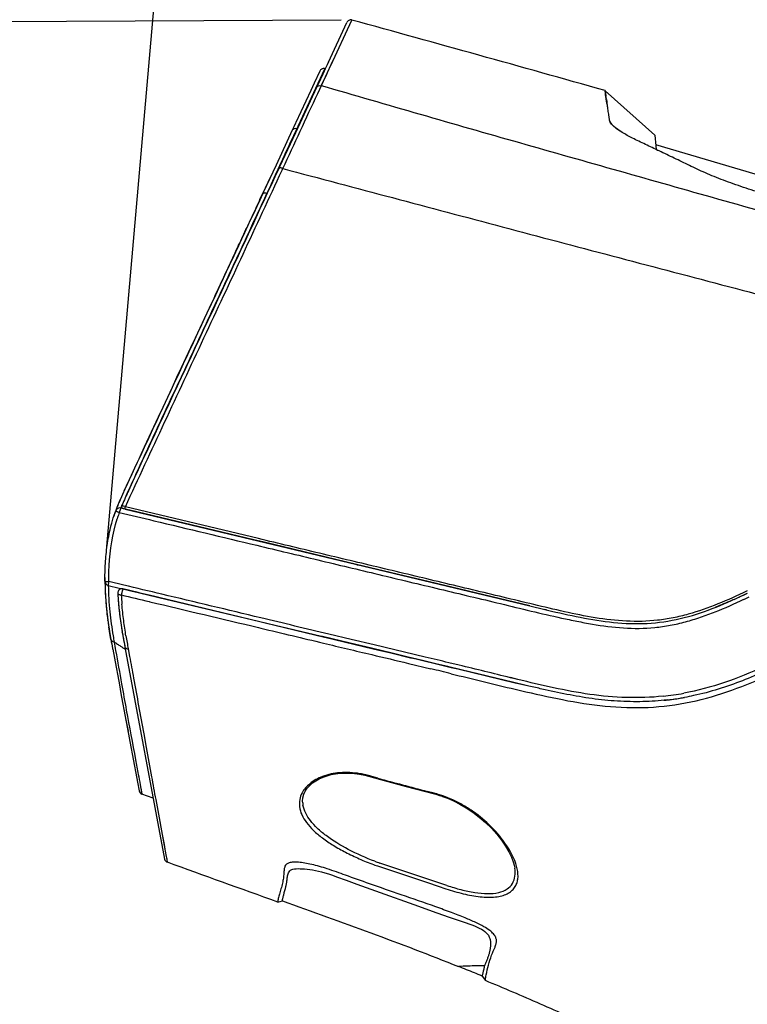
# Model space of a CAD drawing. Header units: millimetres. Extents: x 0 to 420, y 0 to 297.
# Tile 25 of 37: x 144 to 178, y 228 to 274. Entities that reach past the tile are written whole.
import ezdxf

# ---------------------------------------------------------------- set-up
doc = ezdxf.new("R2010")
doc.units = ezdxf.units.MM
doc.header["$LTSCALE"] = 23.1
doc.header["$PDMODE"] = 3
doc.header["$PDSIZE"] = 8
doc.layers.get('0').update_dxf_attribs({"linetype": 'CONTINUOUS'})
doc.layers.get('Defpoints').update_dxf_attribs({"linetype": 'CONTINUOUS'})
doc.layers.add('20_ALL_FEATURES', color=7, linetype='CONTINUOUS')
doc.layers.add('51__DRAFT_DIMS', color=7, linetype='CONTINUOUS')
doc.styles.get("Standard").update_dxf_attribs({"font": 'simfang.ttf'})
doc.dimstyles.new('DIMSTYLE_1', dxfattribs={"dimtxt": 3, "dimasz": 3, "dimexe": 2.5, "dimexo": 0.5, "dimgap": 0.75, "dimtad": 1, "dimdec": 1, "dimdsep": 46, "dimtxsty": 'Standard', "dimblk": '_FILLED', "dimblk1": '_FILLED', "dimblk2": '_FILLED', "dimcen": 0.09, "dimclrt": 3, "dimadec": 1, "dimazin": 2, "dimtp": 0.5, "dimtm": 0.5, "dimtfac": 1, "dimtdec": 1, "dimtofl": 0, "dimtmove": 0, "dimatfit": 3, "dimldrblk": '_FILLED', "dimfxl": 1, "dimtolj": 1, "dimarcsym": 0})
doc.dimstyles.new('DIMSTYLE_2', dxfattribs={"dimtxt": 3, "dimasz": 3, "dimexe": 2.5, "dimexo": 0.5, "dimgap": 0.75, "dimtad": 1, "dimdec": 1, "dimdsep": 46, "dimtxsty": 'Standard', "dimblk": '_FILLED', "dimblk1": '_FILLED', "dimblk2": '_FILLED', "dimcen": 0.09, "dimclrt": 3, "dimadec": 1, "dimazin": 2, "dimtp": 0.3, "dimtm": 0.3, "dimtfac": 1, "dimtdec": 1, "dimtofl": 0, "dimtmove": 0, "dimatfit": 3, "dimldrblk": '_FILLED', "dimfxl": 1, "dimtolj": 1, "dimarcsym": 0})

# ---------------------------------------------------------------- blocks, each defined once
blk = doc.blocks.new('_FILLED')
at = {"color": 0, "linetype": 'ByBlock'}
blk.add_solid([(0, 0), (-1, 0.1667), (-1, -0.1667)], dxfattribs=at)
blk = doc.blocks.new('*D1')
at = {"layer": '51__DRAFT_DIMS', "color": 0, "lineweight": -2}
for p, q in [((159.14, 273.808), (135.82, 273.692)), ((139.142, 109.19), (138.345, 268.704)), ((178.663, 104.387), (136.667, 104.177))]:
    blk.add_line(p, q, dxfattribs=at)
at = {"layer": 'Defpoints', "color": 0}
for p in [(159.64, 273.811), (138.32, 273.704), (179.163, 104.39)]:
    blk.add_point(p, dxfattribs=at)
at = {"layer": '51__DRAFT_DIMS', "color": 0, "linetype": 'ByBlock', "lineweight": -2, "xscale": 5, "yscale": 5, "zscale": 5}
for p, rotation in [((138.32, 273.704), 90.28656286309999), ((139.167, 104.19), 270.2865628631)]:
    blk.add_blockref('_FILLED', p, dxfattribs=dict(at, rotation=rotation))
at = {"layer": '51__DRAFT_DIMS', "color": 3, "insert": (144.58, 188.9), "char_height": 5, "attachment_point": 2, "rotation": 270.2866}
blk.add_mtext('\\A1;169.5', dxfattribs=at)
blk = doc.blocks.new('*D2')
at = {"layer": '51__DRAFT_DIMS', "color": 0, "lineweight": -2}
for p, q in [((148.109, 249.054), (151.22, 284.63)), ((239.623, 274.389), (155.983, 281.704)), ((241.601, 239.62), (244.822, 276.444))]:
    blk.add_line(p, q, dxfattribs=at)
at = {"layer": 'Defpoints', "color": 0}
for p in [(151.002, 282.14), (148.065, 248.556), (241.558, 239.122)]:
    blk.add_point(p, dxfattribs=at)
at = {"layer": '51__DRAFT_DIMS', "color": 0, "linetype": 'ByBlock', "lineweight": -2, "xscale": 5, "yscale": 5, "zscale": 5}
for p, rotation in [((151.002, 282.14), 175.0016752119), ((244.604, 273.953), 355.0016752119)]:
    blk.add_blockref('_FILLED', p, dxfattribs=dict(at, rotation=rotation))
at = {"layer": '51__DRAFT_DIMS', "color": 3, "insert": (198.309, 283.831), "char_height": 5, "attachment_point": 2, "rotation": 355.0017}
blk.add_mtext('\\A1;94', dxfattribs=at)

msp = doc.modelspace()

# ---------------------------------------------------------------- linework, layer by layer
at = {"layer": '20_ALL_FEATURES', "color": 4}
for p, q in [((158.645, 271.678), (159.64, 273.811)), ((158.03, 270.355), (158.762, 271.928)), ((156.904, 268.379), (158.368, 271.521)), ((158.221, 271.205), (158.368, 271.521)), ((158.537, 271.448), (158.645, 271.678)), ((158.198, 270.72), (158.453, 271.266)), ((156.164, 266.795), (156.315, 267.118)), ((156.354, 266.749), (156.39, 266.827)), ((155.536, 265.434), (155.64, 265.657)), ((148.952, 250.929), (148.893, 250.948)), ((155.241, 249.42), (148.983, 250.918)), ((148.911, 247.231), (148.203, 247.399)), ((178.238, 246.963), (178.204, 246.947)), ((150.102, 246.458), (150.136, 246.45)), ((155.243, 245.236), (155.355, 245.209)), ((159.606, 244.676), (158.545, 244.928)), ((160.678, 244.422), (159.606, 244.676)), ((149.118, 244.235), (149.183, 243.88)), ((163.089, 243.849), (160.678, 244.422)), ((162.296, 243.552), (163.354, 243.298)), ((162.296, 243.55), (163.354, 243.296)), ((164.68, 243.466), (164.201, 243.582)), ((167.44, 242.796), (167.092, 242.881)), ((167.44, 242.795), (167.092, 242.879)), ((149.844, 240.238), (149.963, 239.592)), ((160.521, 238.218), (160.528, 238.244)), ((160.864, 238.153), (160.528, 238.244)), ((149.678, 237.846), (149.76, 237.402)), ((149.706, 237.697), (149.737, 237.517)), ((150.408, 237.145), (150.844, 234.808)), ((163.508, 237.444), (163.181, 237.53)), ((150.713, 235.503), (150.802, 235.025)), ((150.802, 235.025), (150.844, 234.808)), ((160.895, 234.006), (163.197, 233.238)), ((163.197, 233.238), (163.699, 233.071)), ((163.699, 233.071), (164.058, 232.952))]:
    msp.add_line(p, q, dxfattribs=at)
at = {"layer": '20_ALL_FEATURES', "color": 7}
for p, q in [((158.532, 271.829), (159.405, 273.703)), ((158.131, 271.411), (157.864, 270.838)), ((158.384, 271.513), (158.301, 271.336)), ((158.448, 271.65), (158.384, 271.513)), ((158.49, 271.74), (158.448, 271.65)), ((158.533, 271.832), (158.49, 271.74)), ((158.49, 271.74), (158.532, 271.829)), ((158.27, 271.269), (158.047, 270.791)), ((158.301, 271.336), (158.27, 271.269)), ((157.973, 270.632), (156.986, 268.514)), ((157.702, 270.491), (157.001, 268.986)), ((157.864, 270.838), (157.702, 270.491)), ((158.047, 270.791), (157.973, 270.632)), ((171.554, 270.486), (171.553, 270.481)), ((171.557, 270.491), (171.554, 270.486)), ((173.89, 268.394), (171.555, 270.486)), ((171.637, 269.909), (171.574, 270.317)), ((171.617, 270.038), (171.605, 270.117)), ((171.636, 269.914), (171.637, 269.909)), ((156.834, 268.628), (156.071, 266.991)), ((156.909, 268.788), (156.834, 268.628)), ((156.987, 268.955), (156.909, 268.788)), ((157.001, 268.986), (156.987, 268.955)), ((157.078, 268.712), (157.061, 268.717)), ((171.951, 268.816), (171.971, 268.799)), ((156.986, 268.514), (156.234, 266.9)), ((173.89, 268.394), (173.934, 267.896)), ((191.726, 262.687), (173.93, 267.945)), ((173.934, 267.896), (173.95, 267.723)), ((174.005, 267.696), (174.012, 267.693)), ((156.071, 266.991), (155.916, 266.658)), ((156.234, 266.9), (156.197, 266.821)), ((155.916, 266.658), (155.483, 265.73)), ((155.573, 265.923), (155.807, 266.424)), ((155.314, 265.368), (155.573, 265.923)), ((155.483, 265.73), (155.447, 265.653)), ((153.363, 261.187), (153.459, 261.391)), ((149.532, 252.982), (149.419, 252.738)), ((149.631, 253.196), (149.67, 253.278)), ((149.419, 252.738), (149.083, 252.015)), ((149.083, 252.015), (148.917, 251.656)), ((148.703, 251.178), (148.696, 251.161)), ((148.495, 250.644), (148.527, 250.732)), ((148.522, 250.72), (148.517, 250.707)), ((148.577, 250.869), (148.527, 250.732)), ((148.873, 250.832), (148.763, 250.859)), ((148.817, 250.995), (148.805, 250.971)), ((148.905, 250.825), (148.873, 250.832)), ((148.874, 250.832), (148.873, 250.832)), ((148.964, 250.811), (148.874, 250.832)), ((149.046, 250.791), (148.905, 250.825)), ((148.969, 250.809), (155.216, 249.315)), ((149.188, 250.757), (149.046, 250.791)), ((155.017, 249.363), (149.188, 250.757)), ((155.444, 249.261), (155.017, 249.363)), ((155.216, 249.315), (168.002, 246.258)), ((159.856, 248.206), (155.444, 249.261)), ((162.418, 247.593), (159.856, 248.206)), ((159.894, 248.156), (159.904, 248.194)), ((162.561, 247.559), (162.418, 247.593)), ((168.002, 246.258), (162.561, 247.559)), ((148.177, 247.219), (148.685, 247.097)), ((148.685, 247.097), (148.816, 247.066)), ((148.816, 247.066), (148.869, 247.054)), ((148.869, 247.054), (149.246, 246.963)), ((149.584, 246.882), (148.869, 247.053)), ((149.246, 246.963), (149.584, 246.883)), ((149.584, 246.883), (150.17, 246.742)), ((149.683, 246.859), (149.584, 246.882)), ((150.17, 246.742), (149.683, 246.859)), ((148.041, 246.798), (148.04, 246.813)), ((150.17, 246.742), (150.368, 246.695)), ((150.17, 246.742), (150.316, 246.708)), ((150.368, 246.695), (150.17, 246.742)), ((150.316, 246.708), (150.368, 246.695)), ((150.368, 246.695), (150.559, 246.649)), ((150.498, 246.664), (150.368, 246.695)), ((150.559, 246.649), (150.498, 246.664)), ((150.559, 246.649), (155.309, 245.514)), ((155.705, 245.419), (150.559, 246.649)), ((177.861, 246.673), (177.863, 246.673)), ((168.791, 246.069), (168.699, 246.091)), ((148.123, 245.853), (148.12, 245.878)), ((148.121, 245.866), (148.124, 245.841)), ((148.126, 245.828), (148.123, 245.853)), ((148.156, 245.591), (148.159, 245.567)), ((148.161, 245.551), (148.159, 245.569)), ((155.309, 245.514), (155.562, 245.453)), ((148.206, 245.243), (148.205, 245.255)), ((148.843, 244.979), (148.834, 245.033)), ((155.562, 245.453), (158.342, 244.789)), ((158.211, 244.82), (155.705, 245.419)), ((148.909, 244.611), (148.913, 244.588)), ((158.248, 244.812), (158.211, 244.82)), ((159.563, 244.497), (158.248, 244.812)), ((158.342, 244.789), (158.369, 244.783)), ((158.369, 244.783), (160.635, 244.241)), ((148.34, 244.465), (148.38, 244.253)), ((148.963, 244.32), (150.829, 234.348)), ((160.556, 244.26), (159.563, 244.497)), ((161.144, 244.119), (160.556, 244.26)), ((160.635, 244.241), (161.041, 244.144)), ((161.041, 244.144), (161.466, 244.042)), ((161.466, 244.042), (161.144, 244.119)), ((161.466, 244.042), (162.396, 243.82)), ((162.354, 243.83), (161.466, 244.042)), ((162.396, 243.82), (162.354, 243.83)), ((162.396, 243.82), (162.421, 243.814)), ((162.421, 243.814), (162.396, 243.82)), ((162.421, 243.814), (162.655, 243.758)), ((162.686, 243.75), (162.421, 243.814)), ((162.655, 243.758), (163.096, 243.652)), ((162.964, 243.684), (162.686, 243.75)), ((163.583, 243.536), (162.964, 243.684)), ((163.096, 243.652), (163.485, 243.559)), ((163.485, 243.559), (164.314, 243.361)), ((164.158, 243.398), (163.583, 243.536)), ((164.201, 243.388), (164.158, 243.398)), ((164.784, 243.248), (164.201, 243.388)), ((164.314, 243.361), (164.381, 243.345)), ((164.381, 243.345), (164.617, 243.289)), ((164.617, 243.289), (167.322, 242.641)), ((167.253, 242.657), (164.784, 243.248)), ((167.774, 242.532), (167.253, 242.657)), ((167.322, 242.641), (167.398, 242.622)), ((167.962, 242.487), (167.774, 242.532)), ((149.007, 240.897), (149.107, 240.359)), ((160.412, 238.248), (160.985, 238.091)), ((160.985, 238.091), (162.193, 237.766)), ((162.193, 237.766), (163.518, 237.412)), ((150.294, 237.206), (149.76, 237.402)), ((163.518, 237.412), (163.638, 237.379)), ((163.904, 237.294), (164.132, 237.209)), ((163.904, 237.294), (163.904, 237.294)), ((164.132, 237.209), (164.421, 237.083)), ((157.322, 236.992), (157.319, 237.069)), ((157.322, 236.993), (157.322, 236.997)), ((164.109, 233.107), (160.944, 234.161)), ((159.869, 233.169), (160.974, 232.767)), ((160.974, 232.767), (162.546, 232.204)), ((156.148, 232.323), (156.369, 232.389)), ((162.546, 232.204), (163.631, 231.821)), ((163.631, 231.821), (164.216, 231.619)), ((165.76, 228.846), (165.915, 228.632))]:
    msp.add_line(p, q, dxfattribs=at)
for points in [[(159.64, 273.811), (159.621, 273.815), (159.589, 273.818), (159.556, 273.816), (159.524, 273.808), (159.494, 273.796), (159.467, 273.778), (159.442, 273.756), (159.421, 273.73), (159.405, 273.703)], [(158.368, 271.521), (158.345, 271.526), (158.316, 271.529), (158.288, 271.527), (158.26, 271.521), (158.233, 271.511), (158.208, 271.498), (158.185, 271.481), (158.164, 271.462), (158.147, 271.439), (158.133, 271.414)], [(171.557, 270.491), (171.555, 270.49), (171.554, 270.486), (171.554, 270.486)], [(173.89, 268.394), (173.89, 268.392), (173.891, 268.386)], [(157.319, 237.069), (157.334, 237.235), (157.377, 237.392), (157.447, 237.54), (157.541, 237.679), (157.656, 237.808), (157.79, 237.925), (157.94, 238.029), (158.105, 238.121), (158.282, 238.2), (158.468, 238.265), (158.665, 238.317), (158.869, 238.356), (159.079, 238.38), (159.298, 238.392), (159.526, 238.389), (159.76, 238.371), (160.001, 238.338)], [(160.001, 238.338), (160.25, 238.288), (160.412, 238.248)], [(163.638, 237.379), (163.758, 237.343), (163.879, 237.303), (163.904, 237.294)], [(164.421, 237.083), (164.718, 236.931), (165.019, 236.754), (165.321, 236.552), (165.625, 236.321), (165.922, 236.065), (166.198, 235.797), (166.451, 235.518), (166.678, 235.232), (166.869, 234.955), (167.023, 234.691), (167.144, 234.441), (167.231, 234.21), (167.285, 234.007), (167.301, 233.915)], [(156.573, 233.276), (156.58, 233.318), (156.586, 233.363), (156.593, 233.41), (156.6, 233.458), (156.607, 233.508), (156.616, 233.559), (156.628, 233.609), (156.641, 233.657), (156.658, 233.705), (156.683, 233.748), (156.716, 233.787), (156.755, 233.821), (156.805, 233.849), (156.867, 233.87), (156.938, 233.885), (157.018, 233.894), (157.106, 233.897), (157.202, 233.895), (157.305, 233.89), (157.414, 233.883), (157.53, 233.872), (157.653, 233.857), (157.783, 233.837), (157.92, 233.814), (158.063, 233.783), (158.21, 233.747), (158.363, 233.704), (158.531, 233.652), (158.718, 233.589), (158.921, 233.517)], [(158.921, 233.517), (159.373, 233.352), (159.869, 233.169)], [(156.373, 232.434), (156.38, 232.458), (156.386, 232.483), (156.391, 232.51), (156.398, 232.537), (156.405, 232.565), (156.412, 232.594), (156.42, 232.625), (156.429, 232.659), (156.439, 232.695), (156.449, 232.734), (156.459, 232.777), (156.472, 232.823), (156.485, 232.868), (156.497, 232.913), (156.507, 232.956), (156.518, 232.996), (156.528, 233.032), (156.534, 233.064), (156.541, 233.097), (156.548, 233.13), (156.554, 233.163), (156.573, 233.276)], [(164.216, 231.619), (165.005, 231.35), (165.144, 231.3), (165.277, 231.25), (165.405, 231.201), (165.523, 231.15), (165.631, 231.099), (165.73, 231.046), (165.815, 230.995), (165.884, 230.946), (165.941, 230.897), (165.989, 230.85), (166.027, 230.805), (166.057, 230.762), (166.082, 230.72), (166.102, 230.68), (166.117, 230.642), (166.13, 230.605), (166.14, 230.569), (166.147, 230.535), (166.153, 230.5), (166.157, 230.466), (166.16, 230.431), (166.161, 230.396), (166.162, 230.361)], [(166.162, 230.361), (166.161, 230.325), (166.159, 230.289), (166.156, 230.253), (166.153, 230.217), (166.148, 230.181), (166.143, 230.145), (166.137, 230.109), (166.131, 230.073), (166.123, 230.037), (166.116, 230.002), (166.107, 229.967), (166.098, 229.932), (166.089, 229.897), (166.079, 229.863), (166.069, 229.828), (166.058, 229.794), (166.047, 229.76), (166.035, 229.726), (166.023, 229.691), (166.01, 229.657), (165.997, 229.622), (165.983, 229.587), (165.968, 229.551), (165.952, 229.515), (165.936, 229.478), (165.921, 229.441), (165.906, 229.404), (165.891, 229.368), (165.877, 229.331)]]:
    msp.add_lwpolyline(points, dxfattribs=at)
at = {"layer": '20_ALL_FEATURES', "color": 4}
msp.add_lwpolyline([(149.746, 237.471), (149.754, 237.433), (149.76, 237.402)], dxfattribs=at)
at = {"layer": '20_ALL_FEATURES', "color": 7}
for centre, radius, start, end in [((-375.243, -1669.127), 2015.219, 74.256249, 74.607985), ((142.764, 265.751), 29.17, 8.5394, 8.7606), ((200.141, 274.358), 28.85, 188.5232, 188.8612), ((172.999, 269.992), 1.575, 228.3208, 228.9199), ((156.353, 247.891), 8.326, 156.8684, 158.6391), ((155.796, 248.109), 7.728, 161.3561, 162.4551), ((155.801, 248.107), 7.734, 161.0116, 161.3562), ((155.804, 248.107), 7.737, 160.3627, 161.0116), ((155.806, 248.106), 7.739, 158.6356, 160.1445), ((148.715, 250.665), 0.2, 76.3022, 160.1577), ((148.896, 250.93), 0.1, 155.4273, 256.5495), ((160.96, 247.524), 12.938, 179.6993, 180.3694), ((161.089, 247.524), 13.068, 180.3685, 180.482), ((161.199, 247.525), 13.178, 180.4825, 181.009), ((148.222, 247.414), 0.2, 180.49, 256.8054), ((161.354, 247.528), 13.333, 180.4962, 181.8603), ((161.402, 247.529), 13.381, 181.0092, 181.6141), ((161.55, 247.533), 13.528, 181.6134, 181.7982), ((161.61, 247.535), 13.589, 181.7981, 181.9273), ((161.884, 247.545), 13.863, 182.0627, 183.0277), ((161.787, 247.541), 13.766, 182.076, 182.5423), ((161.981, 247.55), 13.96, 182.5423, 183.0139), ((148.825, 246.858), 0.2, 77.2932, 183.0082), ((162.558, 279.923), 36.602, 294.9073, 295.3636), ((162.129, 247.557), 14.109, 183.0134, 183.2333), ((162.139, 247.558), 14.118, 183.0843, 183.2061), ((162.33, 247.569), 14.31, 183.2063, 184.322), ((162.404, 247.574), 14.383, 183.236, 184.3086), ((162.674, 247.593), 14.655, 184.3059, 184.5107), ((162.677, 247.593), 14.657, 184.3164, 184.5106), ((162.937, 247.615), 14.919, 184.513, 185.5137), ((162.853, 247.608), 14.834, 184.5116, 185.1278), ((162.268, 247.565), 13.661, 183.0095, 184.1698), ((162.226, 247.563), 13.62, 183.0092, 183.8857), ((162.483, 247.579), 13.877, 183.8829, 184.0535), ((162.588, 247.587), 13.982, 184.0536, 184.3521), ((162.824, 247.605), 14.22, 184.1676, 185.2901), ((162.739, 247.598), 14.134, 184.3523, 184.7278), ((162.911, 247.613), 14.307, 184.7278, 185.1104), ((158.759, 247.131), 9.974, 182.0579, 184.5425), ((165.167, 274.282), 30.387, 294.1827, 294.6931), ((163.078, 247.628), 15.06, 185.1273, 185.5386), ((163.202, 247.639), 15.184, 185.5114, 185.711), ((163.199, 247.639), 15.182, 185.5382, 185.6733), ((163.29, 247.648), 15.273, 185.6734, 185.9462), ((163.516, 247.672), 15.5, 185.7148, 186.6454), ((163.561, 247.677), 15.546, 185.9484, 186.6914), ((163.062, 247.626), 14.458, 185.1103, 185.39), ((163.35, 247.654), 14.748, 185.3922, 186.3583), ((163.6, 247.681), 14.999, 186.3559, 186.4716), ((163.894, 247.715), 15.295, 186.4723, 187.3103), ((164.41, 247.779), 16.4, 186.7845, 187.6665), ((164.49, 247.789), 16.481, 186.8346, 187.7416), ((165.778, 247.964), 17.781, 187.8002, 188.5546), ((164.634, 247.808), 16.041, 187.3035, 187.5646), ((165.328, 247.901), 16.741, 187.5682, 188.2986), ((166.027, 248.002), 17.447, 188.2947, 188.4361), ((166.606, 248.088), 18.618, 188.5505, 188.7519), ((166.936, 248.138), 18.367, 188.4418, 189.2253), ((168.16, 248.335), 19.606, 189.2201, 189.4312), ((170.066, 248.653), 21.538, 189.4328, 189.6756), ((194.809, 253.053), 47.256, 190.2113, 190.4705), ((155.436, 254.736), 12.339, 235.5176, 236.384), ((175.192, 249.533), 26.74, 189.8064, 189.9969), ((178.986, 250.201), 30.592, 189.9958, 190.1155), ((189.758, 252.132), 41.536, 190.1283, 190.4323), ((261.304, 265.33), 114.288, 190.44807, 190.59335), ((259.243, 264.954), 112.193, 190.45871, 190.58571), ((163.933, 247.215), 15.112, 189.0372, 190.2423), ((156.723, 256.671), 14.663, 236.3829, 237.0909), ((158.567, 259.52), 18.056, 237.0893, 237.9388), ((161.037, 246.69), 12.169, 190.2307, 191.6351), ((225.465, 484.482), 248.732, 256.49958, 256.63315), ((173.021, 254.635), 12.885, 275.7179, 276.243), ((173.029, 254.563), 12.813, 276.2425, 279.2251), ((173.03, 254.555), 12.805, 276.4833, 280.1446), ((173.036, 254.519), 12.768, 279.2267, 280.1466), ((149.829, 237.589), 0.2, 190.5888, 249.8337), ((158.488, 237.088), 1.17, 184.669, 190.1402), ((116.832, 109.892), 128.623, 67.81593, 68.17048), ((108.804, 90.175), 149.912, 67.67052, 67.8203)]:
    msp.add_arc(centre, radius, start, end, dxfattribs=at)
at = {"layer": '20_ALL_FEATURES', "color": 4}
for centre, radius, start, end in [((308.843, 195.75), 168.399, 155.04607, 155.47266), ((155.771, 248.092), 7.522, 160.6586, 162.5303), ((155.778, 248.089), 7.529, 160.1224, 160.659), ((153.017, 263.174), 12.902, 251.6359, 251.7811), ((150.585, 250.525), 1.65, 166.2047, 166.8089), ((151.481, 246.222), 2.746, 165.5513, 167.2367), ((151.107, 246.306), 2.362, 167.2187, 168.604), ((163.978, 276.259), 32.874, 295.404, 295.8876), ((177.899, 249.684), 29.89, 189.3242, 189.6063), ((185.28, 250.933), 37.377, 189.6057, 189.8089), ((225.539, 257.94), 78.241, 189.84303, 190.15058), ((48.22, -234.297), 491.276, 76.33116, 76.44626), ((173.014, 254.258), 12.317, 275.8963, 280.4416), ((159.643, 235.635), 2.75, 73.6165, 76.3614), ((248.453, 559.698), 333.262, 254.76227, 255.17485), ((161.832, 231.126), 6.536, 74.6997, 75.1411), ((161.965, 231.608), 6.036, 73.3046, 74.7091), ((162.157, 232.231), 5.384, 70.8961, 73.3538), ((153.549, 234.781), 2.657, 191.7402, 192.7137), ((164.454, 244.54), 11.118, 250.0542, 251.3319), ((164.414, 244.07), 10.499, 249.4164, 250.7021)]:
    msp.add_arc(centre, radius, start, end, dxfattribs=at)
at = {"layer": '20_ALL_FEATURES', "color": 7}
for points, knots in [([(157.973, 270.632), (157.982, 270.65), (158.007, 270.684), (158.083, 270.73), (158.156, 270.732), (158.2, 270.72)], [0, 0, 0, 0, 0.233059, 0.475115, 1, 1, 1, 1]), ([(195.615, 260.144), (194.055, 260.568), (190.934, 261.422), (186.256, 262.727), (181.578, 264.05), (176.899, 265.377), (172.219, 266.701), (167.54, 268.027), (162.866, 269.364), (159.754, 270.267), (158.2, 270.72)], [0, 0, 0, 0, 0.124723, 0.24967, 0.374727, 0.499815, 0.624911, 0.750007, 0.875058, 1, 1, 1, 1]), ([(171.553, 270.481), (171.55, 270.471), (171.553, 270.442), (171.564, 270.391), (171.574, 270.316), (171.583, 270.259), (171.588, 270.227)], [0, 0, 0, 0, 0.119451, 0.331656, 0.624588, 1, 1, 1, 1]), ([(171.574, 270.317), (171.57, 270.347), (171.563, 270.397), (171.552, 270.446), (171.552, 270.466)], [0, 0, 0, 0, 0.610092, 1, 1, 1, 1]), ([(171.952, 268.816), (171.915, 268.848), (171.854, 268.908), (171.786, 269.001), (171.759, 269.089), (171.75, 269.166), (171.743, 269.239), (171.727, 269.332), (171.7, 269.484), (171.672, 269.684), (171.648, 269.837), (171.637, 269.909)], [0, 0, 0, 0, 0.124945, 0.219298, 0.292788, 0.35743, 0.419362, 0.48124, 0.599967, 0.814121, 1, 1, 1, 1]), ([(171.761, 269.09), (171.766, 269.068), (171.779, 269.022), (171.82, 268.951), (171.881, 268.882), (171.928, 268.837), (171.951, 268.816)], [0, 0, 0, 0, 0.193101, 0.425303, 0.718223, 1, 1, 1, 1]), ([(156.834, 268.628), (156.851, 268.665), (156.923, 268.729), (157.017, 268.729), (157.061, 268.717)], [0, 0, 0, 0, 0.469843, 1, 1, 1, 1]), ([(174.005, 267.696), (173.899, 267.747), (173.685, 267.848), (173.367, 267.995), (173.06, 268.141), (172.7, 268.323), (172.33, 268.533), (172.067, 268.715), (171.964, 268.805)], [0, 0, 0, 0, 0.151888, 0.304189, 0.452264, 0.589385, 0.823678, 1, 1, 1, 1]), ([(171.971, 268.799), (171.989, 268.783), (172.072, 268.716), (172.159, 268.654), (172.228, 268.608)], [0, 0, 0, 0, 0.223154, 1, 1, 1, 1]), ([(226.89, 253.882), (226.65, 253.858), (226.331, 253.823), (225.922, 253.784), (225.704, 253.764), (225.512, 253.747), (225.344, 253.74), (225.151, 253.742), (224.839, 253.754), (224.384, 253.793), (223.766, 253.869), (223.061, 253.977), (221.975, 254.172), (220.813, 254.421), (219.599, 254.719), (218.646, 254.959), (217.686, 255.199), (216.724, 255.441), (215.759, 255.684), (214.791, 255.927), (213.82, 256.176), (212.837, 256.42), (211.852, 256.7), (210.879, 257.012), (209.945, 257.344), (209.208, 257.637), (208.664, 257.873), (208.35, 258.017), (208.111, 258.132), (207.863, 258.254), (207.513, 258.396), (207.055, 258.559), (206.651, 258.685), (206.32, 258.774), (205.991, 258.864), (205.58, 258.974), (205.087, 259.107), (204.428, 259.284), (203.275, 259.595), (201.625, 260.043), (199.642, 260.585), (197.988, 261.039), (196.663, 261.405), (195.668, 261.68), (194.839, 261.91), (194.175, 262.094), (193.678, 262.233), (193.18, 262.371), (192.693, 262.508), (192.228, 262.613), (191.866, 262.673), (191.611, 262.7), (191.453, 262.705), (191.31, 262.698), (191.118, 262.692), (190.855, 262.696), (190.513, 262.716), (190.136, 262.753), (189.576, 262.824), (188.821, 262.952), (187.873, 263.156), (187.058, 263.368), (186.397, 263.557), (185.732, 263.743), (184.9, 263.978), (183.903, 264.259), (182.905, 264.54), (181.907, 264.822), (180.91, 265.104), (179.912, 265.389), (178.916, 265.665), (178.1, 265.922), (177.466, 266.144), (177.012, 266.314), (176.579, 266.487), (176.171, 266.661), (175.788, 266.836), (175.309, 267.073), (174.716, 267.357), (174.242, 267.584), (174.005, 267.696)], [0, 0, 0, 0, 0.013152, 0.017552, 0.02242, 0.025099, 0.028116, 0.031598, 0.035617, 0.045158, 0.056535, 0.069589, 0.084117, 0.116789, 0.13446, 0.15243, 0.170432, 0.188497, 0.206613, 0.22479, 0.243017, 0.261344, 0.280099, 0.298909, 0.317164, 0.334242, 0.342163, 0.349581, 0.353101, 0.356638, 0.364694, 0.373721, 0.383135, 0.38781, 0.392462, 0.401755, 0.411051, 0.420353, 0.438982, 0.476316, 0.513737, 0.551234, 0.570007, 0.588795, 0.607595, 0.616998, 0.626404, 0.635817, 0.645182, 0.654046, 0.661865, 0.665197, 0.668039, 0.670495, 0.672996, 0.678551, 0.684813, 0.691726, 0.699216, 0.71565, 0.733523, 0.752192, 0.761624, 0.771057, 0.789924, 0.808794, 0.827666, 0.84654, 0.865415, 0.884292, 0.903171, 0.92188, 0.931, 0.939851, 0.948366, 0.956475, 0.964081, 0.97132, 0.985662, 1, 1, 1, 1]), ([(156.197, 266.821), (155.239, 264.766), (152.883, 259.713), (150.411, 254.444), (148.92, 251.219), (148.817, 250.995)], [0, 0, 0, 0, 0.389588, 0.957727, 1, 1, 1, 1]), ([(156.39, 266.827), (156.369, 266.836), (156.327, 266.849), (156.263, 266.859), (156.208, 266.845), (156.197, 266.822)], [0, 0, 0, 0, 0.339716, 0.629656, 1, 1, 1, 1]), ([(156.39, 266.827), (158.108, 266.369), (161.546, 265.459), (166.703, 264.087), (171.864, 262.72), (177.03, 261.367), (182.19, 259.991), (187.352, 258.624), (192.509, 257.266), (195.944, 256.357), (197.659, 255.902)], [0, 0, 0, 0, 0.124903, 0.249931, 0.375001, 0.500102, 0.625216, 0.750303, 0.875286, 1, 1, 1, 1]), ([(155.447, 265.653), (154.683, 264.013), (152.52, 259.377), (150.258, 254.555), (148.781, 251.362), (148.699, 251.169)], [0, 0, 0, 0, 0.339652, 0.960582, 1, 1, 1, 1]), ([(155.447, 265.653), (155.458, 265.675), (155.512, 265.687), (155.576, 265.678), (155.618, 265.665), (155.64, 265.657)], [0, 0, 0, 0, 0.364949, 0.657146, 1, 1, 1, 1]), ([(153.459, 261.391), (153.595, 261.683), (153.879, 262.292), (154.295, 263.183), (154.699, 264.048), (155.041, 264.781), (155.235, 265.198), (155.314, 265.368)], [0, 0, 0, 0, 0.219707, 0.458144, 0.669722, 0.87419, 1, 1, 1, 1]), ([(149.67, 253.278), (150.826, 255.766), (152.061, 258.4), (153.293, 261.037), (153.363, 261.187)], [0, 0, 0, 0, 0.942766, 1, 1, 1, 1]), ([(148.699, 251.169), (148.67, 251.1), (148.636, 251.019), (148.604, 250.937), (148.599, 250.925)], [0, 0, 0, 0, 0.855474, 1, 1, 1, 1]), ([(148.022, 247.412), (148.021, 247.478), (148.021, 247.829), (148.046, 248.465), (148.147, 249.316), (148.303, 250.043), (148.439, 250.481), (148.495, 250.644)], [0, 0, 0, 0, 0.0602, 0.320891, 0.581583, 0.842275, 1, 1, 1, 1]), ([(148.028, 247.095), (148.032, 246.981), (148.05, 246.583), (148.11, 245.9), (148.208, 245.209), (148.279, 244.802), (148.302, 244.676)], [0, 0, 0, 0, 0.139762, 0.490875, 0.841989, 1, 1, 1, 1]), ([(148.869, 247.053), (148.868, 247.053), (148.868, 247.047), (148.862, 247.042), (148.86, 247.028), (148.856, 247.01), (148.843, 246.991), (148.835, 246.955), (148.825, 246.927), (148.822, 246.907)], [0, 0, 0, 0, 0.019554, 0.075065, 0.163362, 0.282402, 0.432886, 0.604508, 1, 1, 1, 1]), ([(168.002, 246.258), (168.089, 246.237), (168.689, 246.093), (169.8, 245.828), (171.352, 245.525), (172.928, 245.378), (174.511, 245.494), (176.043, 245.897), (177.273, 246.401), (178, 246.736), (178.248, 246.854)], [0, 0, 0, 0, 0.025527, 0.174963, 0.324399, 0.473836, 0.623272, 0.772708, 0.922145, 1, 1, 1, 1]), ([(177.615, 246.561), (177.577, 246.544), (177.288, 246.415), (176.997, 246.291), (176.742, 246.19)], [0, 0, 0, 0, 0.13207, 1, 1, 1, 1]), ([(148.665, 246.294), (148.675, 246.185), (148.715, 245.804), (148.795, 245.244), (148.877, 244.788), (148.91, 244.605)], [0, 0, 0, 0, 0.193353, 0.679453, 1, 1, 1, 1]), ([(149.008, 244.842), (148.97, 245.083), (148.899, 245.582), (148.837, 246.082), (148.816, 246.341)], [0, 0, 0, 0, 0.484481, 1, 1, 1, 1]), ([(148.302, 244.676), (148.279, 244.802), (148.246, 244.991), (148.216, 245.18), (148.206, 245.243)], [0, 0, 0, 0, 0.668889, 1, 1, 1, 1]), ([(182.651, 244.948), (182.549, 244.895), (182.089, 244.661), (181.274, 244.244), (180.2, 243.708), (179.114, 243.196), (178.009, 242.725), (176.877, 242.323), (175.962, 242.081), (175.427, 241.976), (175.285, 241.95)], [0, 0, 0, 0, 0.043342, 0.193721, 0.3441, 0.494479, 0.644858, 0.795237, 0.945616, 1, 1, 1, 1]), ([(148.38, 244.253), (148.382, 244.24), (148.799, 242.006), (149.217, 239.772), (149.632, 237.553)], [0, 0, 0, 0, 0.006091, 1, 1, 1, 1]), ([(174.475, 241.832), (174.095, 241.789), (173.313, 241.735), (172.129, 241.759), (170.934, 241.882), (169.75, 242.085), (168.762, 242.299), (168.167, 242.439), (167.962, 242.487)], [0, 0, 0, 0, 0.17451, 0.356893, 0.539275, 0.721658, 0.90404, 1, 1, 1, 1]), ([(167.244, 234.398), (167.13, 234.662), (166.894, 235.046), (166.513, 235.523), (166.055, 236.024), (165.509, 236.481), (164.889, 236.877), (164.553, 237.057), (164.378, 237.137)], [0, 0, 0, 0, 0.21368, 0.331017, 0.454025, 0.717256, 0.85665, 1, 1, 1, 1]), ([(164.058, 232.951), (164.329, 232.864), (164.861, 232.707), (165.528, 232.576), (166.036, 232.551), (166.377, 232.56), (166.682, 232.602), (166.938, 232.699), (167.14, 232.835), (167.294, 233.001), (167.398, 233.195), (167.471, 233.492), (167.429, 233.911), (167.317, 234.233), (167.244, 234.398)], [0, 0, 0, 0, 0.175619, 0.342357, 0.418214, 0.488846, 0.552633, 0.607466, 0.656143, 0.701554, 0.745704, 0.790662, 0.888444, 1, 1, 1, 1]), ([(156.489, 234.007), (156.469, 233.96), (156.448, 233.848), (156.436, 233.663), (156.418, 233.444), (156.37, 233.203), (156.304, 232.953), (156.234, 232.713), (156.178, 232.506), (156.151, 232.378), (156.148, 232.323)], [0, 0, 0, 0, 0.088655, 0.19649, 0.323854, 0.469609, 0.624498, 0.774254, 0.904168, 1, 1, 1, 1]), ([(165.955, 228.899), (165.983, 229.053), (166.054, 229.366), (166.189, 229.803), (166.345, 230.124), (166.426, 230.356), (166.447, 230.518), (166.407, 230.682), (166.293, 230.844), (166.101, 231.009), (165.818, 231.185), (165.429, 231.38), (164.921, 231.6), (164.292, 231.843), (163.292, 232.206), (162.004, 232.65), (160.587, 233.137), (159.431, 233.558), (158.531, 233.881), (157.887, 234.067), (157.431, 234.158), (157.14, 234.197), (156.894, 234.206), (156.701, 234.185), (156.557, 234.121), (156.505, 234.045), (156.489, 234.007)], [0, 0, 0, 0, 0.037516, 0.076415, 0.109017, 0.122654, 0.134992, 0.147386, 0.162101, 0.18148, 0.207449, 0.241592, 0.285304, 0.339621, 0.402609, 0.539392, 0.665039, 0.760475, 0.833074, 0.893548, 0.920356, 0.943953, 0.963659, 0.97899, 0.990235, 1, 1, 1, 1]), ([(156.369, 232.389), (157.756, 231.888), (160.531, 230.886), (163.29, 229.841), (164.659, 229.292)], [0, 0, 0, 0, 0.500005, 1, 1, 1, 1]), ([(165.876, 229.332), (165.863, 229.275), (165.846, 229.19), (165.82, 229.081), (165.803, 229.007), (165.79, 228.952), (165.78, 228.914), (165.773, 228.891), (165.769, 228.873), (165.763, 228.858), (165.763, 228.851), (165.759, 228.846), (165.76, 228.846)], [0, 0, 0, 0, 0.350375, 0.520142, 0.671861, 0.803758, 0.859983, 0.908138, 0.947091, 0.975932, 0.993826, 1, 1, 1, 1]), ([(165.915, 228.632), (165.917, 228.65), (165.927, 228.74), (165.942, 228.829), (165.955, 228.899)], [0, 0, 0, 0, 0.204421, 1, 1, 1, 1]), ([(171.067, 226.351), (170.222, 226.762), (168.511, 227.538), (166.783, 228.273), (165.915, 228.632)], [0, 0, 0, 0, 0.499995, 1, 1, 1, 1])]:
    msp.add_open_spline(points, degree=3, knots=knots, dxfattribs=at)
at = {"layer": '20_ALL_FEATURES', "color": 4}
for points, knots in [([(156.39, 266.827), (156.661, 267.416), (157.205, 268.592), (157.757, 269.766), (158.031, 270.355)], [0, 0, 0, 0, 0.499371, 1, 1, 1, 1]), ([(148.983, 250.918), (150.208, 253.569), (152.67, 258.844), (155.136, 264.117), (156.354, 266.749)], [0, 0, 0, 0, 0.50175, 1, 1, 1, 1]), ([(149.017, 251.427), (149.151, 251.725), (149.422, 252.315), (149.966, 253.491), (150.647, 254.954), (151.466, 256.708), (152.556, 259.04), (153.914, 261.948), (154.999, 264.272), (155.536, 265.434)], [0, 0, 0, 0, 0.06339, 0.126131, 0.251557, 0.376835, 0.501935, 0.751492, 1, 1, 1, 1]), ([(148.527, 250.732), (148.526, 250.73), (148.536, 250.721), (148.551, 250.712), (148.578, 250.698), (148.599, 250.689), (148.61, 250.684)], [0, 0, 0, 0, 0.094088, 0.308131, 0.61018, 1, 1, 1, 1]), ([(148.61, 250.684), (148.617, 250.681), (148.645, 250.669), (148.674, 250.658), (148.697, 250.649)], [0, 0, 0, 0, 0.225808, 1, 1, 1, 1]), ([(148.697, 250.649), (149.236, 250.521), (151.392, 250.006), (153.548, 249.491), (155.166, 249.104)], [0, 0, 0, 0, 0.249783, 1, 1, 1, 1]), ([(148.752, 250.844), (148.75, 250.837), (148.736, 250.8), (148.725, 250.761), (148.717, 250.73)], [0, 0, 0, 0, 0.17379, 1, 1, 1, 1]), ([(148.762, 250.859), (148.762, 250.859), (148.759, 250.858), (148.758, 250.855), (148.756, 250.852)], [0, 0, 0, 0, 0.131612, 1, 1, 1, 1]), ([(148.764, 250.858), (148.763, 250.856), (148.755, 250.842), (148.784, 250.903), (148.789, 250.916), (148.796, 250.933)], [0, 0, 0, 0, 0.075068, 0.403717, 1, 1, 1, 1]), ([(148.893, 250.948), (148.881, 250.952), (148.86, 250.958), (148.836, 250.966), (148.821, 250.969), (148.813, 250.971), (148.809, 250.972), (148.806, 250.972), (148.806, 250.971)], [0, 0, 0, 0, 0.411968, 0.726593, 0.841245, 0.925417, 0.978231, 1, 1, 1, 1]), ([(148.964, 250.811), (148.963, 250.812), (148.963, 250.815), (148.963, 250.824), (148.966, 250.842), (148.971, 250.869), (148.976, 250.89), (148.979, 250.901)], [0, 0, 0, 0, 0.031705, 0.097274, 0.311558, 0.608047, 1, 1, 1, 1]), ([(148.203, 247.399), (148.201, 247.649), (148.221, 248.642), (148.373, 249.639), (148.596, 250.35)], [0, 0, 0, 0, 0.251033, 1, 1, 1, 1]), ([(178.204, 246.947), (177.76, 246.736), (176.864, 246.329), (175.705, 245.912), (174.749, 245.682), (173.778, 245.531), (172.544, 245.502), (171.077, 245.679), (169.629, 245.975), (168.191, 246.321), (166.753, 246.665), (165.314, 247.009), (163.395, 247.468), (160.997, 248.042), (158.119, 248.731), (156.201, 249.19), (155.241, 249.42)], [0, 0, 0, 0, 0.062435, 0.124775, 0.155933, 0.187081, 0.249356, 0.311741, 0.374228, 0.436784, 0.499363, 0.561943, 0.624525, 0.749689, 0.87485, 1, 1, 1, 1]), ([(155.166, 249.104), (156.121, 248.876), (158.032, 248.42), (160.899, 247.734), (163.288, 247.161), (165.199, 246.705), (166.632, 246.362), (168.064, 246.012), (169.26, 245.734), (170.223, 245.533), (171.189, 245.349), (172.409, 245.183), (173.643, 245.193), (174.617, 245.333), (175.336, 245.501), (176.041, 245.717), (176.964, 246.054), (177.637, 246.354), (178.081, 246.564)], [0, 0, 0, 0, 0.124971, 0.24996, 0.374959, 0.437464, 0.499958, 0.562433, 0.62493, 0.656212, 0.687522, 0.750031, 0.812534, 0.84379, 0.875048, 0.906311, 0.937553, 1, 1, 1, 1]), ([(148.022, 247.412), (148.022, 247.411), (148.028, 247.408), (148.038, 247.406), (148.054, 247.404), (148.085, 247.401), (148.135, 247.399), (148.178, 247.399), (148.203, 247.399)], [0, 0, 0, 0, 0.026184, 0.086963, 0.177928, 0.291428, 0.597037, 1, 1, 1, 1]), ([(148.203, 247.399), (148.197, 247.376), (148.188, 247.334), (148.179, 247.284), (148.175, 247.252), (148.174, 247.235), (148.174, 247.226), (148.175, 247.219), (148.176, 247.219)], [0, 0, 0, 0, 0.385196, 0.705991, 0.827719, 0.918266, 0.975449, 1, 1, 1, 1]), ([(148.178, 247.219), (148.185, 246.806), (148.232, 246.01), (148.341, 245.22), (148.404, 244.841)], [0, 0, 0, 0, 0.517924, 1, 1, 1, 1]), ([(148.631, 246.829), (148.633, 246.826), (148.645, 246.812), (148.661, 246.803), (148.674, 246.797)], [0, 0, 0, 0, 0.212736, 1, 1, 1, 1]), ([(148.674, 246.797), (148.682, 246.793), (148.72, 246.779), (148.76, 246.773), (148.791, 246.772)], [0, 0, 0, 0, 0.218939, 1, 1, 1, 1]), ([(182.539, 245.139), (181.952, 244.837), (181.075, 244.382), (179.893, 243.797), (178.701, 243.236), (177.174, 242.607), (175.895, 242.265), (175.247, 242.146)], [0, 0, 0, 0, 0.249952, 0.374931, 0.499948, 0.749929, 1, 1, 1, 1]), ([(148.302, 244.676), (148.307, 244.647), (148.351, 244.59), (148.415, 244.571), (148.45, 244.565)], [0, 0, 0, 0, 0.446481, 1, 1, 1, 1]), ([(175.335, 241.69), (176.648, 241.941), (179.191, 242.872), (181.554, 244.121), (182.747, 244.732)], [0, 0, 0, 0, 0.499524, 1, 1, 1, 1]), ([(148.523, 244.151), (148.616, 243.628), (148.786, 242.695), (149.091, 240.982), (149.358, 239.566), (149.573, 238.397), (149.647, 238.008), (149.678, 237.846)], [0, 0, 0, 0, 0.248727, 0.443832, 0.814634, 0.923099, 1, 1, 1, 1]), ([(148.963, 244.32), (148.968, 244.294), (149.019, 244.244), (149.082, 244.236), (149.118, 244.235)], [0, 0, 0, 0, 0.421007, 1, 1, 1, 1]), ([(149.183, 243.88), (149.245, 243.54), (149.467, 242.326), (149.682, 241.111), (149.844, 240.238)], [0, 0, 0, 0, 0.280237, 1, 1, 1, 1]), ([(174.28, 242.007), (173.706, 241.948), (172.549, 241.908), (170.823, 242.068), (169.122, 242.391), (168.001, 242.66), (167.44, 242.795)], [0, 0, 0, 0, 0.250044, 0.500001, 0.74996, 1, 1, 1, 1]), ([(167.324, 242.334), (167.981, 242.178), (169.298, 241.876), (171.295, 241.53), (173.323, 241.42), (174.672, 241.564), (175.335, 241.69)], [0, 0, 0, 0, 0.250142, 0.50023, 0.750126, 1, 1, 1, 1]), ([(149.963, 239.592), (150.047, 239.134), (150.196, 238.318), (150.342, 237.502), (150.408, 237.145)], [0, 0, 0, 0, 0.562724, 1, 1, 1, 1]), ([(160.012, 238.363), (159.702, 238.414), (159.105, 238.451), (158.289, 238.286), (157.671, 237.948), (157.383, 237.629), (157.294, 237.464)], [0, 0, 0, 0, 0.311356, 0.586786, 0.814011, 1, 1, 1, 1]), ([(160.419, 238.273), (160.418, 238.27), (160.417, 238.264), (160.414, 238.255), (160.414, 238.251), (160.412, 238.248), (160.412, 238.248)], [0, 0, 0, 0, 0.423863, 0.739731, 0.935244, 1, 1, 1, 1]), ([(157.294, 237.464), (157.24, 237.364), (157.164, 237.149), (157.16, 236.922), (157.173, 236.812)], [0, 0, 0, 0, 0.505872, 1, 1, 1, 1]), ([(163.508, 237.444), (163.505, 237.438), (163.502, 237.429), (163.498, 237.422), (163.497, 237.419), (163.496, 237.419)], [0, 0, 0, 0, 0.732997, 0.929816, 1, 1, 1, 1]), ([(163.919, 237.319), (163.916, 237.313), (163.912, 237.306), (163.906, 237.294), (163.904, 237.294)], [0, 0, 0, 0, 0.718065, 1, 1, 1, 1]), ([(157.173, 236.812), (157.189, 236.684), (157.27, 236.416), (157.503, 236.042), (157.836, 235.675), (158.26, 235.318), (158.77, 234.977), (159.35, 234.654), (159.985, 234.353), (160.428, 234.164), (160.661, 234.089)], [0, 0, 0, 0, 0.084517, 0.179127, 0.286193, 0.406596, 0.540739, 0.686156, 0.840073, 1, 1, 1, 1]), ([(160.722, 234.241), (160.293, 234.4), (159.496, 234.752), (158.595, 235.296), (158.015, 235.779), (157.6, 236.223), (157.384, 236.618), (157.337, 236.882)], [0, 0, 0, 0, 0.309832, 0.587964, 0.70972, 0.818552, 1, 1, 1, 1]), ([(150.844, 234.808), (150.866, 234.693), (150.902, 234.504), (150.932, 234.314), (150.948, 234.24)], [0, 0, 0, 0, 0.609462, 1, 1, 1, 1]), ([(164.109, 233.107), (164.326, 233.033), (164.758, 232.903), (165.398, 232.767), (165.995, 232.709), (166.517, 232.744), (166.936, 232.903), (167.212, 233.185), (167.328, 233.542), (167.319, 233.79), (167.301, 233.915)], [0, 0, 0, 0, 0.171722, 0.337396, 0.489234, 0.619724, 0.72652, 0.81734, 0.905152, 1, 1, 1, 1]), ([(165.877, 229.331), (165.617, 229.327), (165.211, 229.317), (164.806, 229.302), (164.659, 229.292)], [0, 0, 0, 0, 0.639185, 1, 1, 1, 1])]:
    msp.add_open_spline(points, degree=3, knots=knots, dxfattribs=at)
for points in [[(156.315, 267.118), (156.511, 267.538), (156.708, 267.959), (156.904, 268.379)], [(148.717, 250.73), (148.71, 250.703), (148.703, 250.676), (148.697, 250.649)], [(148.756, 250.852), (148.755, 250.85), (148.753, 250.847), (148.752, 250.844)], [(150.701, 246.805), (150.104, 246.947), (149.508, 247.089), (148.911, 247.231)], [(148.625, 246.848), (148.625, 246.841), (148.628, 246.835), (148.631, 246.829)], [(148.791, 246.772), (149.228, 246.667), (149.665, 246.563), (150.102, 246.458)], [(150.136, 246.45), (151.838, 246.044), (153.541, 245.642), (155.243, 245.236)], [(155.352, 245.691), (153.802, 246.063), (152.252, 246.436), (150.701, 246.805)], [(158.545, 244.928), (157.481, 245.182), (156.416, 245.436), (155.352, 245.691)], [(155.355, 245.209), (156.338, 244.974), (157.32, 244.739), (158.302, 244.504)], [(158.302, 244.504), (159.058, 244.323), (159.813, 244.144), (160.569, 243.964)], [(160.569, 243.964), (161.145, 243.827), (161.721, 243.69), (162.296, 243.552)], [(164.201, 243.582), (163.83, 243.672), (163.46, 243.76), (163.089, 243.849)], [(167.092, 242.879), (166.288, 243.074), (165.485, 243.272), (164.681, 243.467)], [(164.313, 243.065), (165.317, 242.821), (166.319, 242.572), (167.324, 242.334)], [(160.292, 238.307), (160.199, 238.33), (160.106, 238.348), (160.012, 238.363)], [(160.528, 238.244), (160.492, 238.253), (160.455, 238.263), (160.419, 238.273)]]:
    msp.add_open_spline(points, degree=3, dxfattribs=at)
at = {"layer": '20_ALL_FEATURES', "color": 7}
for points in [[(148.893, 251.603), (148.828, 251.462), (148.764, 251.321), (148.703, 251.178)], [(164.378, 237.137), (164.228, 237.206), (164.075, 237.268), (163.919, 237.319)], [(150.829, 234.348), (150.841, 234.283), (150.895, 234.219), (150.957, 234.196)], [(156.148, 232.323), (154.418, 232.948), (152.686, 233.569), (150.957, 234.196)], [(156.369, 232.389), (156.37, 232.403), (156.372, 232.417), (156.374, 232.431)]]:
    msp.add_open_spline(points, degree=3, dxfattribs=at)

# ---------------------------------------------------------------- dimensions: what is measured, and where the dimension line sits
at = {"layer": '51__DRAFT_DIMS', "color": 4}
for base, p1, p2, angle, dimstyle, picture, middle in [((151.002, 282.14), (241.558, 239.122), (148.065, 248.556), 175.0017, 'DIMSTYLE_2', '*D2', (197.803, 278.046)), ((138.32, 273.704), (179.163, 104.39), (159.64, 273.811), 90.2866, 'DIMSTYLE_1', '*D1', (138.744, 188.871))]:
    dim = msp.add_linear_dim(base=base, p1=p1, p2=p2, angle=angle, dimstyle=dimstyle, override={"dimtxt": 5, "dimasz": 5}, dxfattribs=at)
    dim.commit()
    dim.dimension.update_dxf_attribs({"geometry": picture, "text_midpoint": middle, "dimtype": 160})

doc.saveas('drawing.dxf')
